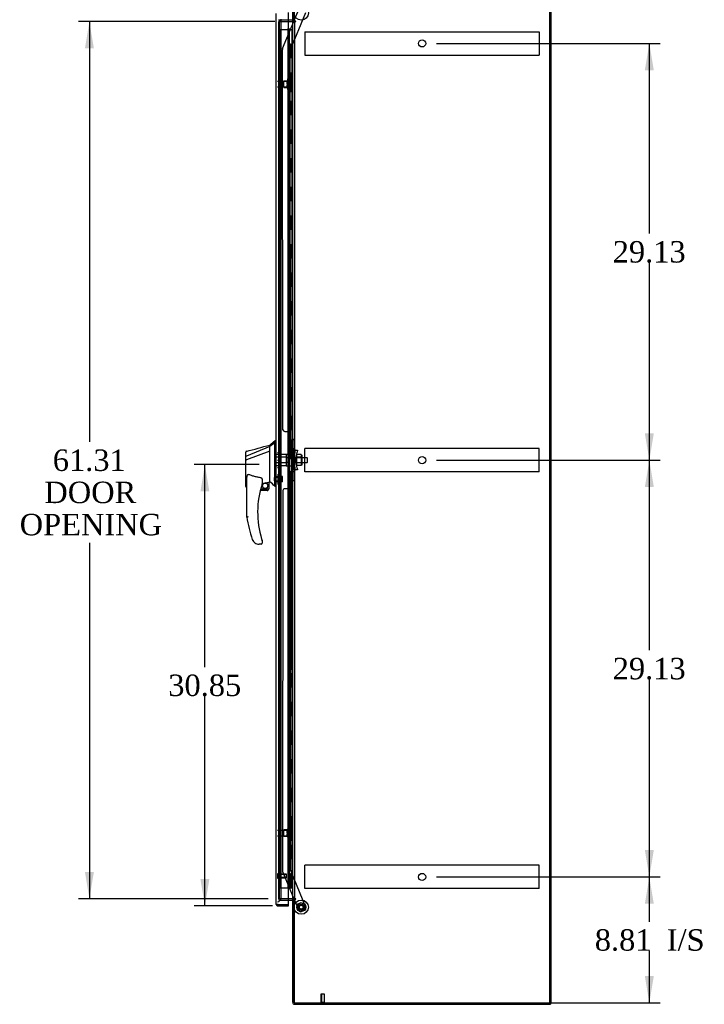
# Model space of a CAD drawing. Header units: inches. Extents: x 1 to 299, y -2 to 199.
# Tile 7 of 10: x 130 to 177, y 63 to 132. Entities that reach past the tile are written whole.
import ezdxf
from ezdxf.enums import TextEntityAlignment as Align
from ezdxf.lldxf.tags import DXFTag

# ---------------------------------------------------------------- set-up
doc = ezdxf.new("R2010")
doc.units = ezdxf.units.IN
doc.header["$MEASUREMENT"] = 0
for name, color, linetype in [('COM53964-1', 7, 'Continuous'), ('COM55523', 7, 'Continuous'), ('COM70220', 7, 'Continuous'), ('COM70763-3', 7, 'Continuous'), ('COM70764-2', 7, 'Continuous'), ('COM70838', 7, 'Continuous'), ('COM70839-3', 7, 'Continuous'), ('COM71202-3', 7, 'Continuous'), ('COM71203-2', 7, 'Continuous'), ('COM71205-2', 7, 'Continuous'), ('COM71206-5', 7, 'Continuous'), ('Default', 7, 'Continuous'), ('HAN86294', 7, 'Continuous'), ('HAN86294_NUT', 7, 'Continuous'), ('HAN86294_SCREW', 7, 'Continuous'), ('HAN86294_WASHER', 7, 'Continuous'), ('HAN_NUT', 7, 'Continuous'), ('NTS18147', 7, 'Continuous'), ('ROL87452', 7, 'Continuous'), ('RVT17786', 7, 'Continuous'), ('RVT19000', 7, 'Continuous'), ('SPC87322', 7, 'Continuous'), ('STD26122', 7, 'Continuous'), ('STD26258', 7, 'Continuous'), ('WAF25376', 7, 'Continuous'), ('WAM30038', 7, 'Continuous')]:
    doc.layers.add(name, color=color, linetype=linetype)
doc.styles.add('SEACAD_Times_New_Roman', font='times.ttf')
tags = doc.linetypes.add('HIDDEN2', pattern=[0.1875, 0.125, -0.0625]).pattern_tags.tags
tags[6:7] = [DXFTag(74, 4), DXFTag(75, 0), DXFTag(340, '0'), DXFTag(46, 0.0), DXFTag(50, 0.0), DXFTag(44, 0.0), DXFTag(45, 0.0)]
tags[4:5] = [DXFTag(74, 4), DXFTag(75, 0), DXFTag(340, '0'), DXFTag(46, 0.0), DXFTag(50, 0.0), DXFTag(44, 0.0), DXFTag(45, 0.0)]
doc.dimstyles.new('HAMMOND_(STH_-_300x200)', dxfattribs={"dimtxt": 1.5, "dimasz": 1.875, "dimexe": 0.75, "dimexo": 0.75, "dimgap": 0.375, "dimtad": 0, "dimtih": 1, "dimtoh": 1, "dimzin": 0, "dimdsep": 46, "dimtxsty": 'SEACAD_Times_New_Roman', "dimblk1": '_SE_FILLED', "dimblk2": '_SE_FILLED', "dimsah": 1, "dimcen": 0.75, "dimadec": 0, "dimazin": 0, "dimtfac": 0.8, "dimtofl": 0, "dimtmove": 0, "dimatfit": 3, "dimfxl": 1, "dimtolj": 1, "dimtzin": 0, "dimarcsym": 0})

# ---------------------------------------------------------------- blocks, each defined once
blk = doc.blocks.new('SE3')
at = {"layer": 'COM53964-1', "color": 7, "linetype": 'HIDDEN2'}
for p, q in [((149.48, 131.127), (149.48, 130.989)), ((149.48, 131.127), (165.855, 131.127)), ((149.48, 130.989), (149.48, 129.64)), ((165.855, 131.127), (165.855, 130.989)), ((165.855, 130.989), (165.855, 129.64)), ((149.48, 129.64), (149.48, 129.502)), ((149.48, 129.502), (165.855, 129.502)), ((165.855, 129.64), (165.855, 129.502)), ((149.48, 101.859), (149.48, 101.997)), ((165.855, 101.997), (149.48, 101.997)), ((149.48, 100.51), (149.48, 101.859)), ((165.855, 101.859), (165.855, 101.997)), ((165.855, 100.51), (165.855, 101.859)), ((149.48, 100.372), (149.48, 100.51)), ((165.855, 100.372), (165.855, 100.51)), ((165.855, 100.372), (149.48, 100.372)), ((149.48, 72.729), (149.48, 72.867)), ((165.855, 72.867), (149.48, 72.867)), ((149.48, 71.38), (149.48, 72.729)), ((165.855, 72.729), (165.855, 72.867)), ((165.855, 71.38), (165.855, 72.729)), ((149.48, 71.242), (149.48, 71.38)), ((165.855, 71.242), (149.48, 71.242)), ((165.855, 71.242), (165.855, 71.38))]:
    blk.add_line(p, q, dxfattribs=at)
for centre in [(157.667, 130.314), (157.667, 101.184), (157.667, 72.054)]:
    blk.add_circle(centre, 0.25, dxfattribs=at)
at = {"layer": 'COM55523', "color": 7, "linetype": 'HIDDEN2'}
for p, q in [((147.757, 131.292), (148.272, 131.292)), ((147.757, 71.292), (147.757, 131.292)), ((148.272, 131.292), (148.297, 131.292)), ((148.289, 131.301), (148.289, 131.327)), ((148.289, 131.327), (148.339, 131.327)), ((148.339, 131.301), (148.289, 131.301)), ((148.297, 71.292), (148.297, 131.292)), ((148.352, 131.292), (148.297, 131.292)), ((148.302, 131.301), (148.302, 71.292)), ((148.339, 131.327), (148.364, 131.327)), ((148.339, 131.301), (148.364, 131.301)), ((148.352, 131.292), (148.393, 131.292)), ((148.352, 130.292), (148.352, 131.292)), ((148.364, 131.327), (148.414, 131.327)), ((148.414, 131.301), (148.364, 131.301)), ((148.393, 131.292), (148.588, 131.292)), ((148.393, 130.292), (148.393, 131.292)), ((148.402, 71.292), (148.402, 131.301)), ((148.414, 131.327), (148.414, 131.301)), ((148.588, 131.292), (148.65, 131.292)), ((148.588, 71.292), (148.588, 131.292)), ((148.297, 130.292), (148.352, 130.292)), ((148.341, 130.292), (148.469, 130.292)), ((148.341, 129.292), (148.341, 130.292)), ((148.438, 129.292), (148.438, 130.292)), ((148.464, 130.292), (148.464, 129.292)), ((148.469, 129.292), (148.469, 130.292)), ((148.297, 129.292), (148.352, 129.292)), ((148.341, 129.292), (148.469, 129.292)), ((148.352, 128.292), (148.352, 129.292)), ((148.393, 128.292), (148.393, 129.292)), ((148.297, 128.292), (148.352, 128.292)), ((148.341, 128.292), (148.469, 128.292)), ((148.341, 127.292), (148.341, 128.292)), ((148.438, 127.292), (148.438, 128.292)), ((148.464, 128.292), (148.464, 127.292)), ((148.469, 127.292), (148.469, 128.292)), ((148.297, 127.292), (148.352, 127.292)), ((148.341, 127.292), (148.469, 127.292)), ((148.352, 126.292), (148.352, 127.292)), ((148.393, 126.292), (148.393, 127.292)), ((148.297, 126.292), (148.352, 126.292)), ((148.341, 126.292), (148.469, 126.292)), ((148.341, 125.292), (148.341, 126.292)), ((148.438, 125.292), (148.438, 126.292)), ((148.464, 126.292), (148.464, 125.292)), ((148.469, 125.292), (148.469, 126.292)), ((148.297, 125.292), (148.352, 125.292)), ((148.341, 125.292), (148.469, 125.292)), ((148.352, 124.292), (148.352, 125.292)), ((148.393, 124.292), (148.393, 125.292)), ((148.297, 124.292), (148.352, 124.292)), ((148.341, 124.292), (148.469, 124.292)), ((148.341, 123.292), (148.341, 124.292)), ((148.438, 123.292), (148.438, 124.292)), ((148.464, 124.292), (148.464, 123.292)), ((148.469, 123.292), (148.469, 124.292)), ((148.297, 123.292), (148.352, 123.292)), ((148.341, 123.292), (148.469, 123.292)), ((148.352, 122.292), (148.352, 123.292)), ((148.393, 122.292), (148.393, 123.292)), ((148.297, 122.292), (148.352, 122.292)), ((148.341, 122.292), (148.469, 122.292)), ((148.341, 121.292), (148.341, 122.292)), ((148.438, 121.292), (148.438, 122.292)), ((148.464, 122.292), (148.464, 121.292)), ((148.469, 121.292), (148.469, 122.292)), ((148.297, 121.292), (148.352, 121.292)), ((148.341, 121.292), (148.469, 121.292)), ((148.352, 120.292), (148.352, 121.292)), ((148.393, 120.292), (148.393, 121.292)), ((148.297, 120.292), (148.352, 120.292)), ((148.341, 120.292), (148.469, 120.292)), ((148.341, 119.292), (148.341, 120.292)), ((148.438, 119.292), (148.438, 120.292)), ((148.464, 120.292), (148.464, 119.292)), ((148.469, 119.292), (148.469, 120.292)), ((148.297, 119.292), (148.352, 119.292)), ((148.341, 119.292), (148.469, 119.292)), ((148.352, 118.292), (148.352, 119.292)), ((148.393, 118.292), (148.393, 119.292)), ((148.297, 118.292), (148.352, 118.292)), ((148.341, 118.292), (148.469, 118.292)), ((148.341, 117.292), (148.341, 118.292)), ((148.438, 117.292), (148.438, 118.292)), ((148.464, 118.292), (148.464, 117.292)), ((148.469, 117.292), (148.469, 118.292)), ((148.297, 117.292), (148.352, 117.292)), ((148.341, 117.292), (148.469, 117.292)), ((148.352, 116.292), (148.352, 117.292)), ((148.393, 116.292), (148.393, 117.292)), ((148.297, 116.292), (148.352, 116.292)), ((148.341, 116.292), (148.469, 116.292)), ((148.341, 115.292), (148.341, 116.292)), ((148.438, 115.292), (148.438, 116.292)), ((148.464, 116.292), (148.464, 115.292)), ((148.469, 115.292), (148.469, 116.292)), ((148.297, 115.292), (148.352, 115.292)), ((148.341, 115.292), (148.469, 115.292)), ((148.352, 114.292), (148.352, 115.292)), ((148.393, 114.292), (148.393, 115.292)), ((148.297, 114.292), (148.352, 114.292)), ((148.341, 114.292), (148.469, 114.292)), ((148.341, 113.292), (148.341, 114.292)), ((148.438, 113.292), (148.438, 114.292)), ((148.464, 114.292), (148.464, 113.292)), ((148.469, 113.292), (148.469, 114.292)), ((148.297, 113.292), (148.352, 113.292)), ((148.341, 113.292), (148.469, 113.292)), ((148.352, 112.292), (148.352, 113.292)), ((148.393, 112.292), (148.393, 113.292)), ((148.297, 112.292), (148.352, 112.292)), ((148.341, 112.292), (148.469, 112.292)), ((148.341, 111.292), (148.341, 112.292)), ((148.438, 111.292), (148.438, 112.292)), ((148.464, 112.292), (148.464, 111.292)), ((148.469, 111.292), (148.469, 112.292)), ((148.297, 111.292), (148.352, 111.292)), ((148.341, 111.292), (148.469, 111.292)), ((148.352, 110.292), (148.352, 111.292)), ((148.393, 110.292), (148.393, 111.292)), ((148.297, 110.292), (148.352, 110.292)), ((148.341, 110.292), (148.469, 110.292)), ((148.341, 109.292), (148.341, 110.292)), ((148.438, 109.292), (148.438, 110.292)), ((148.464, 110.292), (148.464, 109.292)), ((148.469, 109.292), (148.469, 110.292)), ((148.297, 109.292), (148.352, 109.292)), ((148.341, 109.292), (148.469, 109.292)), ((148.352, 108.292), (148.352, 109.292)), ((148.393, 108.292), (148.393, 109.292)), ((148.297, 108.292), (148.352, 108.292)), ((148.341, 108.292), (148.469, 108.292)), ((148.341, 107.292), (148.341, 108.292)), ((148.438, 107.292), (148.438, 108.292)), ((148.464, 108.292), (148.464, 107.292)), ((148.469, 107.292), (148.469, 108.292)), ((148.297, 107.292), (148.352, 107.292)), ((148.341, 107.292), (148.469, 107.292)), ((148.352, 106.292), (148.352, 107.292)), ((148.393, 106.292), (148.393, 107.292)), ((148.297, 106.292), (148.352, 106.292)), ((148.341, 106.292), (148.469, 106.292)), ((148.341, 105.292), (148.341, 106.292)), ((148.438, 105.292), (148.438, 106.292)), ((148.464, 106.292), (148.464, 105.292)), ((148.469, 105.292), (148.469, 106.292)), ((148.297, 105.292), (148.352, 105.292)), ((148.341, 105.292), (148.469, 105.292)), ((148.352, 104.292), (148.352, 105.292)), ((148.393, 104.292), (148.393, 105.292)), ((148.297, 104.292), (148.352, 104.292)), ((148.341, 104.292), (148.469, 104.292)), ((148.341, 103.292), (148.341, 104.292)), ((148.438, 103.292), (148.438, 104.292)), ((148.464, 104.292), (148.464, 103.292)), ((148.469, 103.292), (148.469, 104.292)), ((148.297, 103.292), (148.352, 103.292)), ((148.341, 103.292), (148.469, 103.292)), ((148.352, 102.292), (148.352, 103.292)), ((148.393, 102.292), (148.393, 103.292)), ((148.297, 102.292), (148.352, 102.292)), ((148.341, 102.292), (148.469, 102.292)), ((148.341, 101.292), (148.341, 102.292)), ((148.438, 101.292), (148.438, 102.292)), ((148.464, 102.292), (148.464, 101.292)), ((148.469, 101.292), (148.469, 102.292)), ((148.297, 101.292), (148.352, 101.292)), ((148.341, 101.292), (148.469, 101.292)), ((148.352, 100.292), (148.352, 101.292)), ((148.393, 100.292), (148.393, 101.292)), ((148.297, 100.292), (148.352, 100.292)), ((148.341, 100.292), (148.469, 100.292)), ((148.341, 99.292), (148.341, 100.292)), ((148.438, 99.292), (148.438, 100.292)), ((148.464, 100.292), (148.464, 99.292)), ((148.469, 99.292), (148.469, 100.292)), ((148.297, 99.292), (148.352, 99.292)), ((148.341, 99.292), (148.469, 99.292)), ((148.352, 98.292), (148.352, 99.292)), ((148.393, 98.292), (148.393, 99.292)), ((148.297, 98.292), (148.352, 98.292)), ((148.341, 98.292), (148.469, 98.292)), ((148.341, 97.292), (148.341, 98.292)), ((148.438, 97.292), (148.438, 98.292)), ((148.464, 98.292), (148.464, 97.292)), ((148.469, 97.292), (148.469, 98.292)), ((148.297, 97.292), (148.352, 97.292)), ((148.341, 97.292), (148.469, 97.292)), ((148.352, 96.292), (148.352, 97.292)), ((148.393, 96.292), (148.393, 97.292)), ((148.297, 96.292), (148.352, 96.292)), ((148.341, 96.292), (148.469, 96.292)), ((148.341, 95.292), (148.341, 96.292)), ((148.438, 95.292), (148.438, 96.292)), ((148.464, 96.292), (148.464, 95.292)), ((148.469, 95.292), (148.469, 96.292)), ((148.297, 95.292), (148.352, 95.292)), ((148.341, 95.292), (148.469, 95.292)), ((148.352, 94.292), (148.352, 95.292)), ((148.393, 94.292), (148.393, 95.292)), ((148.297, 94.292), (148.352, 94.292)), ((148.341, 94.292), (148.469, 94.292)), ((148.341, 93.292), (148.341, 94.292)), ((148.438, 93.292), (148.438, 94.292)), ((148.464, 94.292), (148.464, 93.292)), ((148.469, 93.292), (148.469, 94.292)), ((148.297, 93.292), (148.352, 93.292)), ((148.341, 93.292), (148.469, 93.292)), ((148.352, 92.292), (148.352, 93.292)), ((148.393, 92.292), (148.393, 93.292)), ((148.297, 92.292), (148.352, 92.292)), ((148.341, 92.292), (148.469, 92.292)), ((148.341, 91.292), (148.341, 92.292)), ((148.438, 91.292), (148.438, 92.292)), ((148.464, 92.292), (148.464, 91.292)), ((148.469, 91.292), (148.469, 92.292)), ((148.297, 91.292), (148.352, 91.292)), ((148.341, 91.292), (148.469, 91.292)), ((148.352, 90.292), (148.352, 91.292)), ((148.393, 90.292), (148.393, 91.292)), ((148.297, 90.292), (148.352, 90.292)), ((148.341, 90.292), (148.469, 90.292)), ((148.341, 89.292), (148.341, 90.292)), ((148.438, 89.292), (148.438, 90.292)), ((148.464, 90.292), (148.464, 89.292)), ((148.469, 89.292), (148.469, 90.292)), ((148.297, 89.292), (148.352, 89.292)), ((148.341, 89.292), (148.469, 89.292)), ((148.352, 88.292), (148.352, 89.292)), ((148.393, 88.292), (148.393, 89.292)), ((148.297, 88.292), (148.352, 88.292)), ((148.341, 88.292), (148.469, 88.292)), ((148.341, 87.292), (148.341, 88.292)), ((148.438, 87.292), (148.438, 88.292)), ((148.464, 88.292), (148.464, 87.292)), ((148.469, 87.292), (148.469, 88.292)), ((148.297, 87.292), (148.352, 87.292)), ((148.341, 87.292), (148.469, 87.292)), ((148.352, 86.292), (148.352, 87.292)), ((148.393, 86.292), (148.393, 87.292)), ((148.297, 86.292), (148.352, 86.292)), ((148.341, 86.292), (148.469, 86.292)), ((148.341, 85.292), (148.341, 86.292)), ((148.438, 85.292), (148.438, 86.292)), ((148.464, 86.292), (148.464, 85.292)), ((148.469, 85.292), (148.469, 86.292)), ((148.297, 85.292), (148.352, 85.292)), ((148.341, 85.292), (148.469, 85.292)), ((148.352, 84.292), (148.352, 85.292)), ((148.393, 84.292), (148.393, 85.292)), ((148.297, 84.292), (148.352, 84.292)), ((148.341, 84.292), (148.469, 84.292)), ((148.341, 83.292), (148.341, 84.292)), ((148.438, 83.292), (148.438, 84.292)), ((148.464, 84.292), (148.464, 83.292)), ((148.469, 83.292), (148.469, 84.292)), ((148.297, 83.292), (148.352, 83.292)), ((148.341, 83.292), (148.469, 83.292)), ((148.352, 82.292), (148.352, 83.292)), ((148.393, 82.292), (148.393, 83.292)), ((148.297, 82.292), (148.352, 82.292)), ((148.341, 82.292), (148.469, 82.292)), ((148.341, 81.292), (148.341, 82.292)), ((148.438, 81.292), (148.438, 82.292)), ((148.464, 82.292), (148.464, 81.292)), ((148.469, 81.292), (148.469, 82.292)), ((148.297, 81.292), (148.352, 81.292)), ((148.341, 81.292), (148.469, 81.292)), ((148.352, 80.292), (148.352, 81.292)), ((148.393, 80.292), (148.393, 81.292)), ((148.297, 80.292), (148.352, 80.292)), ((148.341, 80.292), (148.469, 80.292)), ((148.341, 79.292), (148.341, 80.292)), ((148.438, 79.292), (148.438, 80.292)), ((148.464, 80.292), (148.464, 79.292)), ((148.469, 79.292), (148.469, 80.292)), ((148.297, 79.292), (148.352, 79.292)), ((148.341, 79.292), (148.469, 79.292)), ((148.352, 78.292), (148.352, 79.292)), ((148.393, 78.292), (148.393, 79.292)), ((148.297, 78.292), (148.352, 78.292)), ((148.341, 78.292), (148.469, 78.292)), ((148.341, 77.292), (148.341, 78.292)), ((148.438, 77.292), (148.438, 78.292)), ((148.464, 78.292), (148.464, 77.292)), ((148.469, 77.292), (148.469, 78.292)), ((148.297, 77.292), (148.352, 77.292)), ((148.341, 77.292), (148.469, 77.292)), ((148.352, 76.292), (148.352, 77.292)), ((148.393, 76.292), (148.393, 77.292)), ((148.297, 76.292), (148.352, 76.292)), ((148.341, 76.292), (148.469, 76.292)), ((148.341, 75.292), (148.341, 76.292)), ((148.438, 75.292), (148.438, 76.292)), ((148.464, 76.292), (148.464, 75.292)), ((148.469, 75.292), (148.469, 76.292)), ((148.297, 75.292), (148.352, 75.292)), ((148.341, 75.292), (148.469, 75.292)), ((148.352, 74.292), (148.352, 75.292)), ((148.393, 74.292), (148.393, 75.292)), ((148.297, 74.292), (148.352, 74.292)), ((148.341, 74.292), (148.469, 74.292)), ((148.341, 73.292), (148.341, 74.292)), ((148.438, 73.292), (148.438, 74.292)), ((148.464, 74.292), (148.464, 73.292)), ((148.469, 73.292), (148.469, 74.292)), ((148.297, 73.292), (148.352, 73.292)), ((148.341, 73.292), (148.469, 73.292)), ((148.352, 72.292), (148.352, 73.292)), ((148.393, 72.292), (148.393, 73.292)), ((148.297, 72.292), (148.352, 72.292)), ((148.341, 71.292), (148.341, 72.292)), ((148.341, 72.292), (148.469, 72.292)), ((148.438, 71.292), (148.438, 72.292)), ((148.464, 72.292), (148.464, 71.292)), ((148.469, 71.292), (148.469, 72.292)), ((147.757, 71.292), (148.272, 71.292)), ((148.272, 71.292), (148.297, 71.292)), ((148.297, 71.292), (148.302, 71.292)), ((148.341, 71.292), (148.302, 71.292)), ((148.464, 71.292), (148.341, 71.292)), ((148.464, 71.292), (148.588, 71.292)), ((148.588, 71.292), (148.65, 71.292))]:
    blk.add_line(p, q, dxfattribs=at)
at = {"layer": 'COM70220', "color": 7, "linetype": 'HIDDEN2'}
for p, q in [((147.808, 131.758), (147.808, 132.008)), ((147.808, 70.826), (147.808, 131.758)), ((147.808, 70.576), (147.808, 70.826))]:
    blk.add_line(p, q, dxfattribs=at)
blk.add_arc((147.558, 70.576), 0.25, 270, 0, dxfattribs=at)
at = {"layer": 'COM70763-3', "color": 7, "linetype": 'HIDDEN2'}
blk.add_line((166.59, 63.248), (166.59, 135.118), dxfattribs=at)
at = {"layer": 'COM70763-3', "color": 7, "linetype": 'Continuous'}
for q in [(166.685, 135.118), (166.625, 63.248)]:
    blk.add_line((166.685, 63.248), q, dxfattribs=at)
at = {"layer": 'COM70764-2', "color": 7, "linetype": 'Continuous'}
for p, q in [((148.625, 131.868), (148.625, 135.07)), ((148.577, 131.933), (148.338, 131.933)), ((148.72, 131.868), (148.625, 131.868))]:
    blk.add_line(p, q, dxfattribs=at)
at = {"layer": 'COM70764-2', "color": 7, "linetype": 'HIDDEN2'}
for p, q in [((147.753, 131.989), (147.754, 131.971)), ((148.338, 131.933), (147.801, 131.933))]:
    blk.add_line(p, q, dxfattribs=at)
for radius, start in [(0.143, 177.21316), (0.048, 191.96668)]:
    blk.add_arc((147.801, 131.981), radius, start, 270, dxfattribs=at)
at = {"layer": 'COM70764-2', "color": 7, "linetype": 'Continuous'}
for radius, end in [(0.048, 0), (0.143, 307.79488)]:
    blk.add_arc((148.577, 131.981), radius, 270, end, dxfattribs=at)
at = {"layer": 'COM70838', "color": 7, "linetype": 'HIDDEN2'}
for p, q in [((148.54, 102.593), (148.54, 102.629)), ((148.54, 102.629), (148.665, 102.629)), ((148.54, 102.593), (148.54, 101.879)), ((148.665, 102.629), (148.665, 102.593)), ((148.665, 101.934), (148.665, 102.593)), ((148.54, 100.504), (148.54, 101.879)), ((148.54, 101.879), (148.598, 101.879)), ((148.598, 100.504), (148.598, 101.879)), ((148.598, 101.879), (148.723, 101.879)), ((148.723, 100.504), (148.723, 101.879)), ((148.826, 101.879), (148.723, 101.879)), ((148.807, 101.754), (148.826, 101.879)), ((148.826, 101.879), (148.952, 101.879)), ((148.952, 101.879), (148.934, 101.754)), ((148.726, 101.192), (148.807, 101.754)), ((148.807, 100.629), (148.726, 101.192)), ((148.852, 101.192), (148.934, 101.754)), ((148.934, 100.629), (148.852, 101.192)), ((148.598, 100.504), (148.54, 100.504)), ((148.54, 100.504), (148.54, 99.791)), ((148.723, 100.504), (148.598, 100.504)), ((148.665, 99.791), (148.665, 100.477)), ((148.723, 100.504), (148.826, 100.504)), ((148.826, 100.504), (148.807, 100.629)), ((148.952, 100.504), (148.826, 100.504)), ((148.934, 100.629), (148.952, 100.504)), ((148.54, 99.754), (148.54, 99.791)), ((148.665, 99.791), (148.665, 99.754)), ((148.665, 99.754), (148.54, 99.754))]:
    blk.add_line(p, q, dxfattribs=at)
for centre, start, end in [((148.782, 101.934), 180, 208.03984), ((148.782, 100.477), 166.45544, 180)]:
    blk.add_arc(centre, 0.117, start, end, dxfattribs=at)
at = {"layer": 'COM70839-3', "color": 7, "linetype": 'HIDDEN2'}
for p, q in [((148.442, 129.82), (149.539, 132.477)), ((148.713, 131.868), (149.048, 132.68)), ((147.92, 129.948), (148.701, 131.838)), ((147.946, 103.317), (147.911, 129.9)), ((148.478, 101.942), (148.442, 129.82)), ((148.071, 103.192), (148.282, 103.192)), ((148.407, 103.067), (148.408, 102.055)), ((148.408, 100.329), (148.407, 99.316)), ((148.478, 100.441), (148.442, 72.564)), ((148.282, 99.192), (148.071, 99.192)), ((147.946, 99.067), (147.911, 72.484)), ((147.92, 72.436), (148.708, 70.528)), ((148.442, 72.564), (149.539, 69.907)), ((148.721, 70.498), (149.048, 69.704)), ((149.471, 69.743), (149.212, 69.636))]:
    blk.add_line(p, q, dxfattribs=at)
at = {"layer": 'COM70839-3', "color": 7, "linetype": 'Continuous'}
for p, q in [((148.701, 131.838), (148.713, 131.868)), ((148.708, 70.528), (148.721, 70.498))]:
    blk.add_line(p, q, dxfattribs=at)
at = {"layer": 'COM70839-3', "color": 7, "linetype": 'HIDDEN2'}
blk.add_circle((149.22, 69.943), 0.129, dxfattribs=at)
for centre, start, end in [((148.036, 129.9), 157.56305, 180.07505), ((148.071, 103.317), 180.07505, 270.07505), ((148.282, 103.067), 0.07505, 90.07505), ((148.533, 102.055), 180.07505, 243.97117), ((148.533, 100.329), 116.02883, 179.92495), ((148.071, 99.067), 89.92495, 179.92495), ((148.282, 99.317), 269.92495, 359.92495), ((148.036, 72.484), 179.92495, 202.43695), ((149.164, 69.752), 202.43695, 292.43695), ((149.424, 69.859), 292.43695, 22.43695)]:
    blk.add_arc(centre, 0.125, start, end, dxfattribs=at)
at = {"layer": 'COM71202-3', "color": 7, "linetype": 'Continuous'}
for p, q in [((147.463, 70.169), (147.463, 132.415)), ((148.338, 70.121), (148.338, 132.463)), ((147.463, 70.169), (147.463, 70.169)), ((147.463, 70.169), (147.463, 70.169)), ((147.543, 70.121), (147.493, 70.082)), ((147.606, 70.121), (147.493, 70.121)), ((147.543, 70.121), (147.606, 70.121)), ((147.606, 70.121), (147.606, 70.121)), ((147.606, 70.121), (148.338, 70.121)), ((147.606, 70.121), (148.338, 70.121)), ((147.606, 70.026), (148.338, 70.026)), ((148.338, 70.026), (148.338, 70.121))]:
    blk.add_line(p, q, dxfattribs=at)
for start, end in [(180, 180.07617), (180.15607, 217.50359), (217.50359, 270)]:
    blk.add_arc((147.606, 70.169), 0.143, start, end, dxfattribs=at)
blk.add_open_spline([(147.493, 70.121), (147.483, 70.129), (147.476, 70.137), (147.468, 70.149), (147.466, 70.153), (147.464, 70.161), (147.463, 70.165), (147.463, 70.169)], degree=3, knots=[0, 0, 0, 0, 0.5, 0.5, 0.75, 0.75, 1, 1, 1, 1], dxfattribs=at)
at = {"layer": 'COM71203-2', "color": 7, "linetype": 'HIDDEN2'}
for p, q in [((148.745, 131.868), (148.745, 135.118)), ((166.65, 63.248), (166.65, 135.118)), ((147.683, 131.838), (147.683, 70.528)), ((148.745, 131.838), (148.745, 70.528)), ((148.823, 131.868), (148.798, 131.868)), ((148.798, 131.838), (148.823, 131.838)), ((148.745, 63.248), (148.745, 70.498)), ((148.798, 70.528), (148.823, 70.528)), ((148.823, 70.498), (148.798, 70.498))]:
    blk.add_line(p, q, dxfattribs=at)
for centre in [(148.823, 131.853), (148.823, 70.513)]:
    blk.add_arc(centre, 0.015, 270, 90, dxfattribs=at)
at = {"layer": 'COM71205-2', "color": 7, "linetype": 'HIDDEN2'}
for p, q in [((147.658, 70.528), (147.658, 70.433)), ((147.658, 70.433), (148.338, 70.433))]:
    blk.add_line(p, q, dxfattribs=at)
at = {"layer": 'COM71205-2', "color": 7, "linetype": 'Continuous'}
for p, q in [((148.338, 70.433), (148.577, 70.433)), ((148.625, 63.296), (148.625, 70.498)), ((148.72, 70.498), (148.625, 70.498)), ((148.768, 63.153), (166.625, 63.153)), ((166.625, 63.248), (166.625, 63.153))]:
    blk.add_line(p, q, dxfattribs=at)
for centre, radius, start, end in [((148.577, 70.385), 0.143, 52.20512, 90), ((148.577, 70.385), 0.048, 0, 90), ((148.768, 63.296), 0.143, 180, 270)]:
    blk.add_arc(centre, radius, start, end, dxfattribs=at)
at = {"layer": 'COM71205-2', "color": 7, "linetype": 'HIDDEN2'}
blk.add_arc((148.768, 63.296), 0.048, 180, 270, dxfattribs=at)
at = {"layer": 'COM71206-5', "color": 7, "linetype": 'Continuous'}
for p, q in [((148.72, 131.868), (148.72, 135.118)), ((166.625, 63.248), (166.625, 135.118)), ((148.338, 131.838), (148.577, 131.838)), ((148.625, 131.838), (148.577, 131.838)), ((148.625, 131.838), (148.768, 131.838)), ((148.625, 70.528), (148.625, 131.838)), ((148.798, 131.868), (148.72, 131.868)), ((148.768, 131.838), (148.798, 131.838)), ((148.577, 70.528), (148.338, 70.528)), ((148.577, 70.528), (148.625, 70.528)), ((148.768, 70.528), (148.625, 70.528)), ((148.798, 70.498), (148.72, 70.498)), ((148.72, 63.248), (148.72, 70.498)), ((148.768, 70.528), (148.798, 70.528)), ((148.72, 63.248), (166.625, 63.248))]:
    blk.add_line(p, q, dxfattribs=at)
at = {"layer": 'COM71206-5', "color": 7, "linetype": 'HIDDEN2'}
for p, q in [((147.658, 131.838), (148.338, 131.838)), ((147.658, 70.528), (147.658, 131.838)), ((148.338, 70.528), (147.658, 70.528))]:
    blk.add_line(p, q, dxfattribs=at)
at = {"layer": 'COM71206-5', "color": 7, "linetype": 'Continuous'}
for centre in [(148.798, 131.853), (148.798, 70.513)]:
    blk.add_arc(centre, 0.015, 270, 90, dxfattribs=at)
at = {"layer": 'HAN86294', "color": 7, "linetype": 'Continuous'}
for p, q in [((147.463, 102.542), (147.38, 102.542)), ((147.383, 102.542), (147.383, 102.44)), ((147.028, 102.13), (145.393, 101.474)), ((147.028, 102.13), (147.028, 102.242)), ((147.028, 101.983), (147.028, 102.13)), ((147.028, 101.889), (147.028, 101.983)), ((147.028, 101.816), (147.028, 101.889)), ((147.383, 102.381), (147.383, 102.44)), ((147.383, 102.294), (147.383, 102.381)), ((147.383, 99.804), (147.383, 102.294)), ((145.348, 101.449), (145.348, 101.746)), ((145.348, 101.215), (145.348, 101.449)), ((145.348, 99.342), (145.348, 101.215)), ((145.402, 101.212), (145.404, 101.213)), ((147.028, 101.816), (145.404, 101.213)), ((147.028, 99.931), (147.028, 101.816)), ((145.428, 97.209), (145.428, 99.88)), ((146.488, 99.799), (146.488, 99.536)), ((147.028, 99.784), (147.028, 99.931)), ((147.383, 99.399), (147.383, 99.804)), ((145.422, 99.284), (145.428, 99.285)), ((146.389, 99.192), (146.963, 99.192)), ((146.488, 99.549), (146.615, 99.579)), ((146.698, 99.598), (146.933, 99.653)), ((146.963, 99.656), (147.028, 99.672)), ((146.963, 99.656), (146.963, 99.657)), ((146.963, 99.657), (146.963, 99.192)), ((147.028, 99.672), (147.028, 99.784)), ((147.383, 99.374), (147.383, 99.399)), ((147.383, 99.372), (147.463, 99.372)), ((146.838, 99.067), (146.358, 99.067)), ((145.991, 95.407), (145.989, 95.405)), ((146.428, 95.317), (146.273, 95.317)), ((146.488, 95.555), (146.488, 95.377))]:
    blk.add_line(p, q, dxfattribs=at)
at = {"layer": 'HAN86294', "color": 7, "linetype": 'HIDDEN2'}
for p, q in [((148.165, 101.587), (147.463, 101.587)), ((148.165, 101.392), (147.463, 101.392)), ((148.165, 101.587), (148.165, 101.392)), ((148.165, 101.392), (148.165, 100.992)), ((148.29, 101.352), (148.165, 101.352)), ((148.29, 101.352), (148.29, 101.192)), ((148.29, 101.192), (148.29, 101.032)), ((149.625, 101.352), (148.665, 101.352)), ((149.625, 101.352), (149.625, 101.032)), ((149.655, 101.322), (149.625, 101.352)), ((149.655, 101.062), (149.655, 101.322)), ((148.165, 100.992), (147.463, 100.992)), ((148.165, 100.796), (147.463, 100.796)), ((148.29, 101.032), (148.165, 101.032)), ((148.165, 100.992), (148.165, 100.796)), ((148.665, 101.032), (149.625, 101.032)), ((149.625, 101.032), (149.655, 101.062)), ((147.588, 100.016), (147.463, 100.016)), ((147.588, 100.016), (147.588, 99.691)), ((147.463, 99.691), (147.588, 99.691))]:
    blk.add_line(p, q, dxfattribs=at)
at = {"layer": 'HAN86294', "color": 7, "linetype": 'Continuous'}
blk.add_circle((146.702, 99.396), 0.188, dxfattribs=at)
for centre, radius, start, end in [((130.999, 121.57), 25.11, 309.66938, 310.72993), ((-153.485, 1220.739), 1158.164, 284.954427, 285.038821), ((145.408, 101.746), 0.06, 105.32395, 180.00016), ((145.393, 101.573), 0.361, 262.90649, 271.52325), ((152.592, 97.545), 6.417, 162.10501, 197.01016), ((146.428, 99.536), 0.06, 342.10501, 0), ((146.702, 99.396), 0.202, 115.2676, 90.89564), ((146.44, 100.523), 0.961, 280.53162, 285.63162), ((146.838, 99.192), 0.125, 310.5358, 346.11346), ((146.838, 99.192), 0.125, 346.11346, 0), ((110.617, 56.226), 56.686, 49.56494, 50.03473), ((146.838, 99.192), 0.125, 270, 310.5358), ((152.768, 98.144), 7.4, 187.26095, 199.71455), ((146.273, 95.817), 0.5, 199.71455, 235.43766), ((146.273, 95.817), 0.5, 235.43766, 270), ((146.428, 95.377), 0.06, 270, 0), ((146.428, 95.555), 0.06, 0, 17.89499)]:
    blk.add_arc(centre, radius, start, end, dxfattribs=at)
blk.add_ellipse((145.408, 99.342), major_axis=(0.06, 0), ratio=0.999979, start_param=3.141468, end_param=4.950188, dxfattribs=at)
blk.add_open_spline([(147.383, 102.44), (147.265, 102.337), (147.146, 102.233), (147.028, 102.13)], degree=3, dxfattribs=at)
for points, knots in [([(145.393, 101.474), (145.38, 101.473), (145.368, 101.469), (145.352, 101.46), (145.348, 101.455), (145.348, 101.449)], [0, 0, 0, 0, 0.5, 0.5, 1, 1, 1, 1]), ([(145.428, 99.88), (145.428, 99.937), (145.432, 99.994), (145.447, 100.08), (145.453, 100.108), (145.467, 100.149), (145.473, 100.163), (145.486, 100.181), (145.49, 100.186), (145.503, 100.194), (145.511, 100.195), (145.518, 100.192)], [0, 0, 0, 0, 0.5, 0.5, 0.75, 0.75, 0.875, 0.875, 0.9375, 0.9375, 1, 1, 1, 1]), ([(146.428, 99.954), (146.35, 99.964), (146.272, 99.977), (146.118, 100.007), (146.041, 100.024), (145.889, 100.063), (145.813, 100.085), (145.664, 100.135), (145.591, 100.162), (145.518, 100.192)], [0, 0, 0, 0, 0.25, 0.25, 0.5, 0.5, 0.75, 0.75, 1, 1, 1, 1]), ([(146.428, 99.954), (146.432, 99.953), (146.436, 99.952), (146.442, 99.948), (146.445, 99.945), (146.453, 99.937), (146.457, 99.931), (146.464, 99.918), (146.467, 99.911), (146.472, 99.898), (146.475, 99.891), (146.481, 99.87), (146.483, 99.856), (146.486, 99.835), (146.487, 99.827), (146.488, 99.813), (146.488, 99.806), (146.488, 99.799)], [0, 0, 0, 0, 0.0625, 0.0625, 0.125, 0.125, 0.25, 0.25, 0.375, 0.375, 0.5, 0.5, 0.75, 0.75, 0.875, 0.875, 1, 1, 1, 1]), ([(146.933, 99.653), (146.937, 99.654), (146.941, 99.655), (146.948, 99.656), (146.951, 99.657), (146.96, 99.658), (146.963, 99.658), (146.963, 99.657)], [0, 0, 0, 0, 0.25, 0.25, 0.5, 0.5, 1, 1, 1, 1]), ([(145.518, 97.215), (145.512, 97.215), (145.506, 97.214), (145.495, 97.213), (145.489, 97.213), (145.473, 97.212), (145.463, 97.211), (145.45, 97.211), (145.446, 97.21), (145.44, 97.21), (145.437, 97.21), (145.433, 97.209), (145.431, 97.209), (145.429, 97.209), (145.428, 97.209), (145.428, 97.209)], [0, 0, 0, 0, 0.125, 0.125, 0.25, 0.25, 0.5, 0.5, 0.625, 0.625, 0.75, 0.75, 0.875, 0.875, 1, 1, 1, 1]), ([(146.455, 95.668), (146.461, 95.651), (146.466, 95.633), (146.474, 95.608), (146.477, 95.6), (146.481, 95.588), (146.482, 95.584), (146.483, 95.578), (146.484, 95.577), (146.485, 95.574), (146.485, 95.574), (146.485, 95.574)], [0, 0, 0, 0, 0.5, 0.5, 0.75, 0.75, 0.875, 0.875, 0.9375, 0.9375, 1, 1, 1, 1])]:
    blk.add_open_spline(points, degree=3, knots=knots, dxfattribs=at)
at = {"layer": 'HAN86294_NUT', "color": 7, "linetype": 'HIDDEN2'}
for p, q in [((148.882, 101.576), (148.882, 101.384)), ((149.207, 101.576), (148.882, 101.576)), ((148.882, 101.384), (148.882, 101)), ((149.207, 101.384), (148.882, 101.384)), ((149.207, 101.576), (149.207, 101.48)), ((149.257, 101.524), (149.207, 101.524)), ((149.207, 101.48), (149.207, 101.384)), ((149.207, 101.384), (149.207, 101.192)), ((149.207, 101.192), (149.207, 101)), ((149.287, 100.889), (149.287, 101.494)), ((148.882, 101), (148.882, 100.808)), ((149.207, 101), (148.882, 101)), ((149.207, 100.808), (148.882, 100.808)), ((149.207, 101), (149.207, 100.904)), ((149.207, 100.904), (149.207, 100.808)), ((149.207, 100.859), (149.257, 100.859))]:
    blk.add_line(p, q, dxfattribs=at)
for centre, start, end in [((149.257, 101.494), 0, 90), ((149.257, 100.889), 270, 0)]:
    blk.add_arc(centre, 0.03, start, end, dxfattribs=at)
at = {"layer": 'HAN86294_SCREW', "color": 7, "linetype": 'HIDDEN2'}
for p, q in [((147.333, 99.97), (147.333, 99.738)), ((147.708, 99.97), (147.333, 99.97)), ((147.708, 100.116), (147.708, 99.591)), ((147.778, 100.116), (147.708, 100.116)), ((147.778, 100.116), (147.778, 99.591)), ((147.915, 100.046), (147.778, 100.046)), ((147.915, 99.854), (147.778, 99.854)), ((147.915, 99.854), (147.915, 100.046)), ((147.915, 99.661), (147.915, 99.854)), ((147.333, 99.738), (147.708, 99.738)), ((147.708, 99.591), (147.778, 99.591)), ((147.915, 99.661), (147.778, 99.661))]:
    blk.add_line(p, q, dxfattribs=at)
at = {"layer": 'HAN86294_WASHER', "color": 7, "linetype": 'HIDDEN2'}
for p, q in [((147.618, 100.165), (147.558, 100.165)), ((147.618, 99.542), (147.618, 100.165)), ((147.678, 100.165), (147.618, 100.165)), ((147.618, 99.542), (147.618, 100.165)), ((147.678, 99.542), (147.678, 100.165)), ((147.558, 99.542), (147.618, 99.542)), ((147.618, 99.542), (147.678, 99.542))]:
    blk.add_line(p, q, dxfattribs=at)
at = {"layer": 'HAN_NUT', "color": 7, "linetype": 'HIDDEN2'}
for p, q in [((147.558, 101.722), (147.773, 101.722)), ((147.558, 101.192), (147.773, 101.192)), ((147.773, 101.192), (147.773, 101.722)), ((147.773, 100.662), (147.773, 101.192)), ((147.558, 100.662), (147.773, 100.662))]:
    blk.add_line(p, q, dxfattribs=at)
at = {"layer": 'NTS18147', "color": 7, "linetype": 'HIDDEN2'}
for p, q in [((148.008, 127.243), (148.008, 127.683)), ((148.445, 127.683), (148.008, 127.683)), ((148.445, 127.958), (148.445, 127.963)), ((148.508, 127.963), (148.445, 127.963)), ((148.445, 127.958), (148.445, 127.77)), ((148.445, 127.958), (148.508, 127.958)), ((148.445, 127.77), (148.445, 127.652)), ((148.508, 127.77), (148.445, 127.77)), ((148.445, 127.652), (148.445, 127.274)), ((148.445, 127.652), (148.508, 127.652)), ((148.508, 127.958), (148.508, 127.963)), ((148.508, 127.652), (148.508, 127.77)), ((148.57, 127.809), (148.57, 127.864)), ((148.008, 127.243), (148.445, 127.243)), ((148.445, 127.274), (148.445, 127.156)), ((148.508, 127.274), (148.445, 127.274)), ((148.445, 127.156), (148.445, 126.968)), ((148.445, 127.156), (148.508, 127.156)), ((148.445, 126.968), (148.445, 126.963)), ((148.508, 126.968), (148.445, 126.968)), ((148.445, 126.963), (148.508, 126.963)), ((148.508, 127.156), (148.508, 127.274)), ((148.508, 126.968), (148.508, 126.963)), ((148.57, 127.062), (148.57, 127.117)), ((148.008, 74.901), (148.008, 75.341)), ((148.445, 75.341), (148.008, 75.341)), ((148.445, 75.616), (148.445, 75.621)), ((148.508, 75.621), (148.445, 75.621)), ((148.445, 75.616), (148.445, 75.428)), ((148.445, 75.616), (148.508, 75.616)), ((148.445, 75.428), (148.445, 75.31)), ((148.508, 75.428), (148.445, 75.428)), ((148.445, 75.31), (148.445, 74.932)), ((148.445, 75.31), (148.508, 75.31)), ((148.508, 75.616), (148.508, 75.621)), ((148.508, 75.31), (148.508, 75.428)), ((148.57, 75.467), (148.57, 75.522)), ((148.008, 74.901), (148.445, 74.901)), ((148.445, 74.932), (148.445, 74.814)), ((148.508, 74.932), (148.445, 74.932)), ((148.445, 74.814), (148.445, 74.626)), ((148.445, 74.814), (148.508, 74.814)), ((148.445, 74.626), (148.445, 74.621)), ((148.508, 74.626), (148.445, 74.626)), ((148.445, 74.621), (148.508, 74.621)), ((148.508, 74.814), (148.508, 74.932)), ((148.508, 74.626), (148.508, 74.621)), ((148.57, 74.72), (148.57, 74.775))]:
    blk.add_line(p, q, dxfattribs=at)
for centre in [(148.252, 127.463), (148.252, 75.121)]:
    blk.add_arc(centre, 0.318, 323.63381, 36.36619, dxfattribs=at)
for centre, start_param, end_param in [((148.252, 127.864), 2.506883, 3.776302), ((148.252, 127.809), 2.506883, 3.141593), ((148.252, 127.117), 3.141593, 3.776302), ((148.252, 127.062), 2.506883, 3.776302), ((148.252, 75.522), 2.506883, 3.776302), ((148.252, 75.467), 2.506883, 3.141593), ((148.252, 74.775), 3.141593, 3.776302), ((148.252, 74.72), 2.506883, 3.776302)]:
    blk.add_ellipse(centre, major_axis=(-0.318, 0), ratio=0.5, start_param=start_param, end_param=end_param, dxfattribs=at)
at = {"layer": 'ROL87452', "color": 7, "linetype": 'HIDDEN2'}
for centre, radius in [((149.22, 132.44), 0.5), ((149.22, 69.943), 0.5), ((149.22, 69.943), 0.206)]:
    blk.add_circle(centre, radius, dxfattribs=at)
at = {"layer": 'RVT17786', "color": 7, "linetype": 'HIDDEN2'}
blk.add_circle((149.22, 69.943), 0.217, dxfattribs=at)
at = {"layer": 'RVT19000', "color": 7, "linetype": 'HIDDEN2'}
for p, q in [((148.665, 102.629), (148.665, 102.63)), ((148.778, 102.63), (148.665, 102.63)), ((148.778, 102.005), (148.778, 102.63)), ((148.328, 102.177), (148.328, 102.458)), ((148.54, 102.458), (148.328, 102.458)), ((148.328, 102.177), (148.54, 102.177)), ((148.665, 102.512), (148.54, 102.512)), ((148.54, 102.122), (148.665, 102.122)), ((148.665, 102.005), (148.778, 102.005)), ((148.328, 99.926), (148.328, 100.207)), ((148.54, 100.207), (148.328, 100.207)), ((148.328, 99.926), (148.54, 99.926)), ((148.665, 100.261), (148.54, 100.261)), ((148.54, 99.871), (148.665, 99.871)), ((148.778, 100.379), (148.665, 100.379)), ((148.778, 99.754), (148.778, 100.379)), ((148.665, 99.754), (148.665, 99.754)), ((148.665, 99.754), (148.778, 99.754))]:
    blk.add_line(p, q, dxfattribs=at)
at = {"layer": 'SPC87322', "color": 7, "linetype": 'HIDDEN2'}
for p, q in [((148.54, 101.584), (148.165, 101.584)), ((148.665, 101.429), (148.54, 101.429)), ((148.665, 101.419), (148.54, 101.419)), ((148.165, 100.799), (148.54, 100.799)), ((148.665, 100.964), (148.54, 100.964)), ((148.665, 100.954), (148.54, 100.954))]:
    blk.add_line(p, q, dxfattribs=at)
at = {"layer": 'STD26122', "color": 7, "linetype": 'HIDDEN2'}
for p, q in [((148.523, 127.648), (147.558, 127.648)), ((148.523, 127.278), (148.523, 127.648)), ((148.558, 127.613), (148.523, 127.648)), ((148.558, 127.313), (148.558, 127.613)), ((147.558, 127.278), (148.523, 127.278)), ((148.523, 127.278), (148.558, 127.313)), ((148.523, 75.306), (147.558, 75.306)), ((148.523, 75.306), (148.523, 74.936)), ((148.558, 75.271), (148.523, 75.306)), ((148.558, 74.971), (148.558, 75.271)), ((147.558, 74.936), (148.523, 74.936)), ((148.523, 74.936), (148.558, 74.971))]:
    blk.add_line(p, q, dxfattribs=at)
at = {"layer": 'STD26258', "color": 7, "linetype": 'HIDDEN2'}
for p, q in [((147.589, 72.277), (147.558, 72.277)), ((147.589, 71.965), (147.589, 72.277)), ((147.558, 71.965), (147.589, 71.965)), ((148.183, 72.246), (147.589, 72.246)), ((148.183, 72.215), (147.589, 72.215)), ((148.183, 72.027), (147.589, 72.027)), ((147.589, 71.996), (148.183, 71.996)), ((148.183, 71.996), (148.183, 72.246)), ((150.845, 63.873), (150.595, 63.873)), ((150.595, 63.873), (150.595, 63.279)), ((150.626, 63.873), (150.626, 63.279)), ((150.814, 63.873), (150.814, 63.279)), ((150.845, 63.279), (150.845, 63.873)), ((150.876, 63.279), (150.564, 63.279)), ((150.564, 63.279), (150.564, 63.248)), ((150.876, 63.248), (150.876, 63.279))]:
    blk.add_line(p, q, dxfattribs=at)
at = {"layer": 'WAF25376', "color": 7, "linetype": 'HIDDEN2'}
for radius in [0.315, 0.14]:
    blk.add_circle((149.22, 69.943), radius, dxfattribs=at)
at = {"layer": 'WAM30038', "color": 7, "linetype": 'HIDDEN2'}
for p, q in [((148.232, 127.637), (148.232, 127.691)), ((148.277, 127.665), (148.232, 127.637)), ((148.232, 127.612), (148.277, 127.64)), ((148.232, 127.637), (148.248, 127.624)), ((148.232, 127.48), (148.232, 127.612)), ((148.277, 127.48), (148.232, 127.48)), ((148.232, 127.314), (148.232, 127.445)), ((148.232, 127.445), (148.277, 127.445)), ((148.248, 127.624), (148.287, 127.649)), ((148.296, 127.088), (148.296, 127.838)), ((148.32, 127.838), (148.296, 127.838)), ((148.32, 127.088), (148.32, 127.838)), ((148.277, 127.286), (148.232, 127.314)), ((148.248, 127.302), (148.232, 127.289)), ((148.232, 127.235), (148.232, 127.289)), ((148.232, 127.289), (148.277, 127.261)), ((148.286, 127.278), (148.248, 127.302)), ((148.296, 127.088), (148.32, 127.088)), ((148.232, 75.295), (148.232, 75.349)), ((148.277, 75.323), (148.232, 75.295)), ((148.232, 75.27), (148.277, 75.298)), ((148.232, 75.295), (148.248, 75.282)), ((148.232, 75.138), (148.232, 75.27)), ((148.277, 75.138), (148.232, 75.138)), ((148.232, 74.972), (148.232, 75.103)), ((148.232, 75.103), (148.277, 75.103)), ((148.248, 75.282), (148.287, 75.307)), ((148.296, 75.496), (148.296, 74.746)), ((148.32, 75.496), (148.296, 75.496)), ((148.32, 75.496), (148.32, 74.746)), ((148.277, 74.944), (148.232, 74.972)), ((148.248, 74.96), (148.232, 74.947)), ((148.232, 74.893), (148.232, 74.947)), ((148.232, 74.947), (148.277, 74.919)), ((148.287, 74.936), (148.248, 74.96)), ((148.296, 74.746), (148.32, 74.746))]:
    blk.add_line(p, q, dxfattribs=at)
for centre, radius, start, end in [((147.711, 128.366), 0.85, 311.70584, 313.44931), ((148.278, 127.462), 0.0181, 1.77183, 93.07302), ((148.278, 127.464), 0.0182, 267.1609, 357.99424), ((147.709, 126.557), 0.854, 46.55474, 48.29011), ((147.712, 76.024), 0.85, 311.70584, 313.44931), ((148.278, 75.12), 0.0181, 1.77183, 93.07302), ((148.278, 75.122), 0.0182, 267.1609, 357.99424), ((147.709, 74.215), 0.854, 46.55474, 48.29011)]:
    blk.add_arc(centre, radius, start, end, dxfattribs=at)
for points, knots in [([(148.232, 127.691), (148.245, 127.703), (148.258, 127.714), (148.271, 127.726), (148.273, 127.727), (148.275, 127.729), (148.277, 127.731)], [0, 0, 0, 0, 0.858552, 0.858552, 0.858552, 1, 1, 1, 1]), ([(148.291, 127.67), (148.29, 127.67), (148.29, 127.67), (148.286, 127.67), (148.281, 127.668), (148.277, 127.665)], [0.4389304, 0.4389304, 0.4389304, 0.4389304, 0.5, 0.5, 1, 1, 1, 1]), ([(148.277, 127.64), (148.279, 127.642), (148.281, 127.643), (148.285, 127.647), (148.287, 127.649), (148.291, 127.653), (148.293, 127.656), (148.295, 127.66), (148.296, 127.663), (148.296, 127.665)], [0, 0, 0, 0, 0.25, 0.25, 0.5, 0.5, 0.75, 0.75, 1, 1, 1, 1]), ([(148.277, 127.195), (148.275, 127.197), (148.273, 127.198), (148.271, 127.2), (148.258, 127.212), (148.245, 127.223), (148.232, 127.235)], [0, 0, 0, 0, 0.141448, 0.141448, 0.141448, 1, 1, 1, 1]), ([(148.296, 127.261), (148.296, 127.263), (148.295, 127.265), (148.293, 127.27), (148.291, 127.273), (148.286, 127.279), (148.281, 127.283), (148.277, 127.286)], [0, 0, 0, 0, 0.25, 0.25, 0.5, 0.5, 1, 1, 1, 1]), ([(148.277, 127.261), (148.279, 127.26), (148.281, 127.258), (148.285, 127.257), (148.287, 127.256), (148.29, 127.256), (148.29, 127.256), (148.291, 127.256)], [0, 0, 0, 0, 0.25, 0.25, 0.5, 0.5, 0.5626015, 0.5626015, 0.5626015, 0.5626015]), ([(148.232, 75.349), (148.245, 75.361), (148.258, 75.372), (148.271, 75.384), (148.273, 75.385), (148.275, 75.387), (148.277, 75.389)], [0, 0, 0, 0, 0.858552, 0.858552, 0.858552, 1, 1, 1, 1]), ([(148.291, 75.328), (148.29, 75.328), (148.29, 75.328), (148.286, 75.328), (148.282, 75.326), (148.277, 75.323)], [0.4389304, 0.4389304, 0.4389304, 0.4389304, 0.5, 0.5, 1, 1, 1, 1]), ([(148.277, 75.298), (148.279, 75.3), (148.281, 75.301), (148.286, 75.305), (148.288, 75.307), (148.291, 75.311), (148.293, 75.314), (148.295, 75.318), (148.296, 75.321), (148.296, 75.323)], [0, 0, 0, 0, 0.25, 0.25, 0.5, 0.5, 0.75, 0.75, 1, 1, 1, 1]), ([(148.277, 74.853), (148.275, 74.855), (148.273, 74.856), (148.271, 74.858), (148.258, 74.87), (148.245, 74.881), (148.232, 74.893)], [0, 0, 0, 0, 0.141448, 0.141448, 0.141448, 1, 1, 1, 1]), ([(148.296, 74.919), (148.296, 74.921), (148.295, 74.923), (148.293, 74.928), (148.291, 74.931), (148.286, 74.937), (148.282, 74.941), (148.277, 74.944)], [0, 0, 0, 0, 0.25, 0.25, 0.5, 0.5, 1, 1, 1, 1]), ([(148.277, 74.919), (148.279, 74.918), (148.281, 74.916), (148.286, 74.915), (148.288, 74.914), (148.29, 74.914), (148.29, 74.914), (148.291, 74.914)], [0, 0, 0, 0, 0.25, 0.25, 0.5, 0.5, 0.5626015, 0.5626015, 0.5626015, 0.5626015])]:
    blk.add_open_spline(points, degree=3, knots=knots, dxfattribs=at)
blk = doc.blocks.new('DMBLK4845')
at = {"layer": 'Default', "linetype": 'Continuous'}
for points in [[(173.853, 70.179), (173.541, 72.054), (173.228, 70.179)], [(173.853, 65.123), (173.228, 65.123), (173.541, 63.248)]]:
    blk.add_hatch(color=7, dxfattribs=at).paths.add_polyline_path(points)
at = {"layer": 'Default', "color": 7, "linetype": 'Continuous'}
for p, q in [((158.667, 72.054), (174.291, 72.054)), ((173.541, 68.926), (173.541, 72.054)), ((173.541, 63.248), (173.541, 66.901)), ((158.422, 63.248), (174.291, 63.248))]:
    blk.add_line(p, q, dxfattribs=at)
at = {"layer": 'Default', "color": 7, "linetype": 'Continuous', "style": 'SEACAD_Times_New_Roman'}
for s, p in [('8.81', (169.728, 68.401)), ('I/S', (174.759, 68.401))]:
    blk.add_text(s, height=1.5, dxfattribs=at).set_placement(p, align=Align.TOP_LEFT)
blk = doc.blocks.new('_SE_FILLED')
at = {"color": 0}
blk.add_line((0, 0), (-1, 0), dxfattribs=at)
blk.add_solid([(0, 0), (-1, -0.1665), (-1, 0.1665), (0, 0)], dxfattribs=at)
blk = doc.blocks.new('DMBLK4846')
at = {"layer": 'Default', "linetype": 'Continuous'}
for points in [[(173.853, 99.309), (173.541, 101.184), (173.228, 99.309)], [(173.853, 73.929), (173.228, 73.929), (173.541, 72.054)]]:
    blk.add_hatch(color=7, dxfattribs=at).paths.add_polyline_path(points)
at = {"layer": 'Default', "color": 7, "linetype": 'Continuous'}
for p, q in [((158.667, 101.184), (174.291, 101.184)), ((173.541, 87.894), (173.541, 101.184)), ((173.541, 72.054), (173.541, 85.869)), ((158.667, 72.054), (174.291, 72.054))]:
    blk.add_line(p, q, dxfattribs=at)
at = {"layer": 'Default', "color": 7, "linetype": 'Continuous', "style": 'SEACAD_Times_New_Roman'}
blk.add_text('29.13', height=1.5, dxfattribs=at).set_placement((170.982, 87.369), align=Align.TOP_LEFT)
blk = doc.blocks.new('DMBLK4847')
at = {"layer": 'Default', "linetype": 'Continuous'}
for points in [[(173.853, 128.439), (173.541, 130.314), (173.228, 128.439)], [(173.853, 103.059), (173.228, 103.059), (173.541, 101.184)]]:
    blk.add_hatch(color=7, dxfattribs=at).paths.add_polyline_path(points)
at = {"layer": 'Default', "color": 7, "linetype": 'Continuous'}
for p, q in [((158.667, 130.314), (174.291, 130.314)), ((173.541, 117.024), (173.541, 130.314)), ((173.541, 101.184), (173.541, 114.999)), ((158.667, 101.184), (174.291, 101.184))]:
    blk.add_line(p, q, dxfattribs=at)
at = {"layer": 'Default', "color": 7, "linetype": 'Continuous', "style": 'SEACAD_Times_New_Roman'}
blk.add_text('29.13', height=1.5, dxfattribs=at).set_placement((170.982, 116.499), align=Align.TOP_LEFT)
blk = doc.blocks.new('DMBLK4863')
at = {"layer": 'Default', "linetype": 'Continuous'}
for points in [[(134.11, 129.963), (134.735, 129.963), (134.422, 131.838)], [(134.11, 72.403), (134.422, 70.528), (134.735, 72.403)]]:
    blk.add_hatch(color=7, dxfattribs=at).paths.add_polyline_path(points)
at = {"layer": 'Default', "color": 7, "linetype": 'Continuous'}
for p, q in [((147.367, 131.838), (133.672, 131.838)), ((134.422, 131.838), (134.422, 102.458)), ((134.422, 95.408), (134.422, 70.528)), ((146.908, 70.528), (133.672, 70.528))]:
    blk.add_line(p, q, dxfattribs=at)
at = {"layer": 'Default', "color": 7, "linetype": 'Continuous', "style": 'SEACAD_Times_New_Roman'}
for s, p in [('61.31', (131.863, 101.933)), ('DOOR', (131.276, 99.683)), ('OPENING', (129.553, 97.433))]:
    blk.add_text(s, height=1.5, dxfattribs=at).set_placement(p, align=Align.TOP_LEFT)
blk = doc.blocks.new('DMBLK4864')
at = {"layer": 'Default', "linetype": 'Continuous'}
for points in [[(142.178, 98.999), (142.803, 98.999), (142.49, 100.874)], [(142.178, 71.901), (142.49, 70.026), (142.803, 71.901)]]:
    blk.add_hatch(color=7, dxfattribs=at).paths.add_polyline_path(points)
at = {"layer": 'Default', "color": 7, "linetype": 'Continuous'}
for p, q in [((146.278, 100.874), (141.74, 100.874)), ((142.49, 86.725), (142.49, 100.874)), ((142.49, 70.026), (142.49, 84.7)), ((147.222, 70.026), (141.74, 70.026))]:
    blk.add_line(p, q, dxfattribs=at)
at = {"layer": 'Default', "color": 7, "linetype": 'Continuous', "style": 'SEACAD_Times_New_Roman'}
blk.add_text('30.85', height=1.5, dxfattribs=at).set_placement((139.931, 86.2), align=Align.TOP_LEFT)

msp = doc.modelspace()

# ---------------------------------------------------------------- block references
at = {"layer": 'Default'}
msp.add_blockref('SE3', (0, 0), dxfattribs=at)

# ---------------------------------------------------------------- dimensions: what is measured, and where the dimension line sits
at = {"layer": 'Default', "color": 7, "linetype": 'Continuous'}
for base, p1, p2, text, picture, middle, dimtype in [((134.422, 70.528), (148.117, 131.838), (148.577, 70.528), '\\A1;<>\\PDOOR\\XOPENING', 'DMBLK4863', (134.422, 101.183), 160), ((173.541, 101.184), (157.917, 101.184), (157.917, 130.314), '\\A1;<>', 'DMBLK4847', (173.541, 115.749), 161), ((173.541, 72.054), (157.917, 72.054), (157.917, 101.184), '\\A1;<>', 'DMBLK4846', (173.541, 86.619), 161), ((142.49, 100.874), (147.972, 70.026), (147.028, 100.874), '\\A1;<>', 'DMBLK4864', (142.49, 85.45), 160), ((173.541, 72.054), (157.672, 63.248), (157.917, 72.054), '\\A1;<> I/S', 'DMBLK4845', (173.541, 67.651), 160)]:
    dim = msp.add_linear_dim(base=base, p1=p1, p2=p2, angle=90, text=text, dimstyle='HAMMOND_(STH_-_300x200)', dxfattribs=at)
    dim.commit()
    dim.dimension.update_dxf_attribs({"geometry": picture, "text_midpoint": middle, "dimtype": dimtype})

doc.saveas('drawing.dxf')
